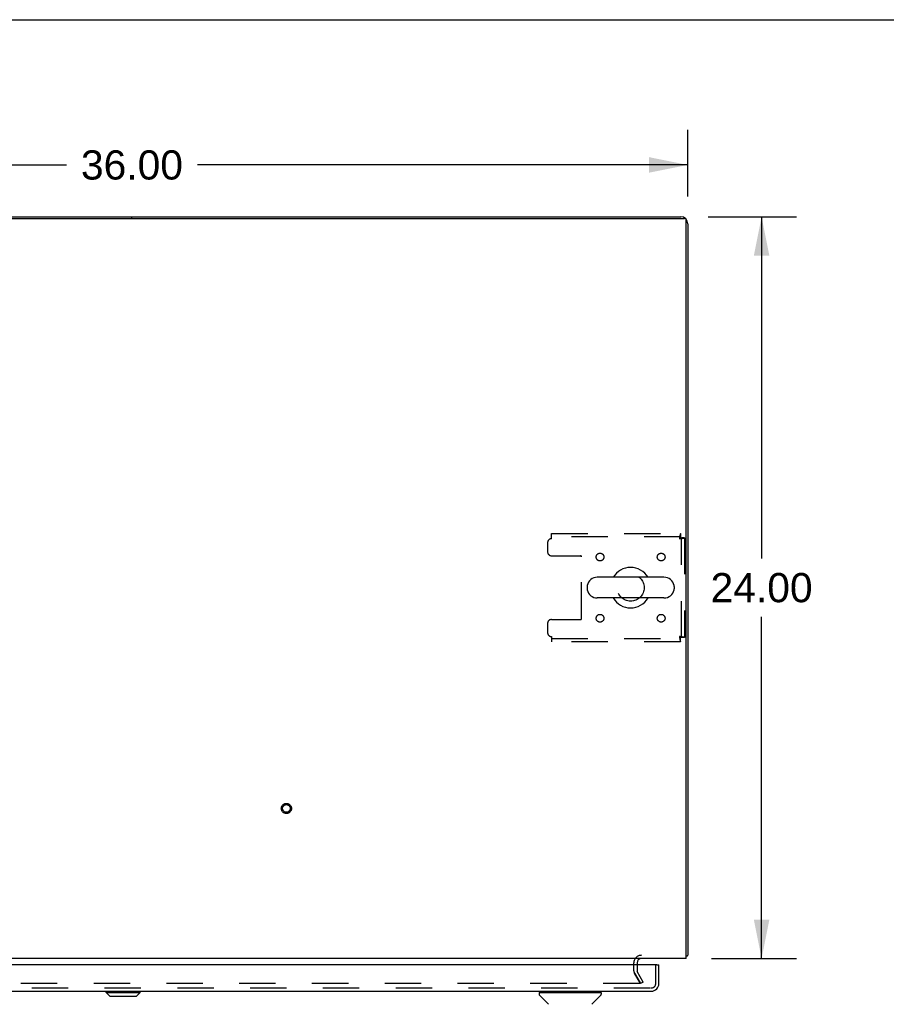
# Model space of a CAD drawing. Header units: inches. Extents: x 0 to 214, y 0 to 139.
# Tile 18 of 21: x 79 to 108, y 107 to 139. Entities that reach past the tile are written whole.
import ezdxf

# ---------------------------------------------------------------- set-up
doc = ezdxf.new("R2010")
doc.units = ezdxf.units.IN
doc.header["$LTSCALE"] = 11.781
doc.header["$MEASUREMENT"] = 0
doc.linetypes.add('HIDDEN', pattern=[0.2, 0.1, -0.1])
doc.layers.get('0').update_dxf_attribs({"linetype": 'CONTINUOUS'})
for name, color, linetype in [('DEFAULT_2', 8, 'HIDDEN'), ('DIMENSIONS', 7, 'CONTINUOUS'), ('DOOR_ASSEMBLY', 7, 'CONTINUOUS')]:
    doc.layers.add(name, color=color, linetype=linetype)
doc.styles.get("Standard").update_dxf_attribs({"font": 'arial.ttf'})
doc.dimstyles.new('DIMSTYLE_1', dxfattribs={"dimtxt": 0.945, "dimasz": 1.26, "dimexe": 0.09, "dimexo": 0.07, "dimgap": 0.0375, "dimtad": 0, "dimtih": 1, "dimtoh": 1, "dimzin": 4, "dimdsep": 46, "dimtxsty": 'Standard', "dimblk": '_FILLED', "dimblk1": '_FILLED', "dimblk2": '_FILLED', "dimcen": 0.09, "dimadec": 3, "dimazin": 1, "dimtfac": 1, "dimtdec": 3, "dimtofl": 0, "dimtmove": 0, "dimatfit": 3, "dimldrblk": '_FILLED', "dimfxl": 0, "dimtolj": 1, "dimtzin": 4, "dimarcsym": 0})

# ---------------------------------------------------------------- blocks, each defined once
blk = doc.blocks.new('_FILLED')
at = {"color": 0, "linetype": 'ByBlock'}
blk.add_solid([(0, 0), (-1, 0.2), (-1, -0.2)], dxfattribs=at)
blk = doc.blocks.new('*D1')
at = {"layer": 'DIMENSIONS', "color": 2, "linetype": 'Continuous'}
for p, q in [((65.116, 132.879), (65.116, 135.035)), ((101.116, 132.879), (101.116, 135.035)), ((65.116, 133.901), (80.992, 133.901)), ((101.116, 133.901), (85.24, 133.901))]:
    blk.add_line(p, q, dxfattribs=at)
at = {"layer": 'DIMENSIONS', "color": 2, "linetype": 'Continuous', "xscale": 1.26, "yscale": 1.26, "zscale": 1.26, "rotation": 180}
blk.add_blockref('_FILLED', (65.116, 133.901), dxfattribs=at)
at = {"layer": 'DIMENSIONS', "color": 2, "linetype": 'Continuous', "xscale": 1.26, "yscale": 1.26, "zscale": 1.26}
blk.add_blockref('_FILLED', (101.116, 133.901), dxfattribs=at)
at = {"layer": 'DIMENSIONS', "color": 2, "linetype": 'Continuous', "insert": (83.116, 134.373), "char_height": 0.945, "width": 3.30223, "attachment_point": 2, "line_spacing_factor": 0.9}
blk.add_mtext('36.00', dxfattribs=at)
blk = doc.blocks.new('*D6')
at = {"layer": 'DIMENSIONS', "color": 2, "linetype": 'Continuous'}
for p, q in [((101.772, 132.223), (104.637, 132.223)), ((103.503, 132.223), (103.503, 121.168)), ((103.503, 108.223), (103.503, 119.278)), ((101.886, 108.223), (104.637, 108.223))]:
    blk.add_line(p, q, dxfattribs=at)
at = {"layer": 'DIMENSIONS', "color": 2, "linetype": 'Continuous', "xscale": 1.26, "yscale": 1.26, "zscale": 1.26}
for p, rotation in [((103.503, 132.223), 90), ((103.503, 108.223), 270)]:
    blk.add_blockref('_FILLED', p, dxfattribs=dict(at, rotation=rotation))
at = {"layer": 'DIMENSIONS', "color": 2, "linetype": 'Continuous', "insert": (103.503, 120.695), "char_height": 0.945, "width": 3.30223, "attachment_point": 2, "line_spacing_factor": 0.9}
blk.add_mtext('24.00', dxfattribs=at)

msp = doc.modelspace()

# ---------------------------------------------------------------- linework, layer by layer
at = {"color": 7, "linetype": 'Continuous'}
for p, q in [((0, 138.6), (214.2, 138.6)), ((83.116, 132.171), (83.116, 132.223)), ((100.342, 120.557), (98.182, 120.557)), ((97.852, 120.261), (97.852, 120.184)), ((100.672, 120.261), (100.672, 120.184)), ((100.342, 119.888), (98.182, 119.888))]:
    msp.add_line(p, q, dxfattribs=at)
at = {"color": 3, "linetype": 'Continuous'}
for p, q in [((65.342, 132.223), (100.89, 132.223)), ((65.228, 132.171), (101.004, 132.171)), ((101.064, 108.223), (101.064, 132.111)), ((101.116, 131.997), (101.116, 108.327)), ((101.064, 108.223), (65.168, 108.223)), ((99.47, 108.08), (99.47, 108.019))]:
    msp.add_line(p, q, dxfattribs=at)
for points in [[(101.085, 108.309), (101.092, 108.311), (101.095, 108.312), (101.099, 108.313), (101.101, 108.314), (101.104, 108.315), (101.107, 108.316), (101.109, 108.317), (101.111, 108.318), (101.112, 108.32), (101.114, 108.321), (101.115, 108.322), (101.115, 108.324), (101.116, 108.325), (101.116, 108.327)], [(101.064, 108.301), (101.067, 108.303), (101.07, 108.304), (101.074, 108.306), (101.077, 108.307), (101.081, 108.308), (101.085, 108.309)]]:
    msp.add_lwpolyline(points, dxfattribs=at)
for centre, radius, start, end in [((100.89, 131.997), 0.226, 0, 90), ((101.004, 132.111), 0.06, 0, 90), ((99.612, 108.08), 0.142, 90, 180)]:
    msp.add_arc(centre, radius, start, end, dxfattribs=at)
at = {"color": 7, "linetype": 'Continuous'}
for centre, radius, start, end in [((99.262, 120.223), 0.655, 30.674, 149.326), ((98.182, 120.223), 0.334, 90, 167.5716), ((100.342, 120.223), 0.334, 12.4284, 90), ((98.009, 120.261), 0.157, 167.5716, 180), ((98.009, 120.184), 0.157, 180, 192.4284), ((98.182, 120.223), 0.334, 192.4284, 270), ((100.342, 120.223), 0.334, 270, 347.5716), ((100.515, 120.261), 0.157, 0, 12.4284), ((100.515, 120.184), 0.157, 347.5716, 360), ((99.262, 120.223), 0.655, 210.674, 329.326)]:
    msp.add_arc(centre, radius, start, end, dxfattribs=at)
at = {"layer": 'DEFAULT_2', "color": 8, "linetype": 'HIDDEN'}
for p, q in [((96.699, 121.973), (100.878, 121.973)), ((96.699, 121.806), (96.699, 121.973)), ((100.878, 121.869), (96.699, 121.869)), ((100.878, 121.973), (100.878, 121.869)), ((101.012, 121.839), (100.908, 121.839)), ((100.908, 118.607), (100.908, 121.839)), ((101.012, 121.839), (101.012, 118.607)), ((96.574, 121.681), (96.574, 121.379)), ((96.699, 121.254), (97.644, 121.254)), ((97.674, 119.221), (97.674, 121.224)), ((96.699, 119.191), (97.644, 119.191)), ((96.574, 119.066), (96.574, 118.765)), ((96.699, 118.64), (96.699, 118.473)), ((96.699, 118.577), (100.878, 118.577)), ((100.878, 118.473), (100.878, 118.577)), ((101.012, 118.607), (100.908, 118.607)), ((100.878, 118.473), (96.699, 118.473)), ((99.366, 107.818), (99.366, 108.08)), ((99.47, 108.019), (99.47, 107.818)), ((99.384, 107.751), (99.566, 107.435)), ((99.58, 107.41), (99.384, 107.751)), ((99.67, 107.462), (99.474, 107.803)), ((99.548, 107.41), (66.683, 107.41)), ((99.67, 107.462), (99.58, 107.41))]:
    msp.add_line(p, q, dxfattribs=at)
for points in [[(100.878, 121.973), (100.876, 121.972), (100.873, 121.968), (100.871, 121.963), (100.868, 121.956), (100.866, 121.947), (100.864, 121.936), (100.861, 121.924), (100.859, 121.91), (100.857, 121.894), (100.854, 121.878), (100.852, 121.861), (100.85, 121.843), (100.847, 121.824), (100.845, 121.806)], [(100.878, 121.869), (100.876, 121.868), (100.873, 121.867), (100.871, 121.865), (100.868, 121.862), (100.866, 121.859), (100.864, 121.855), (100.861, 121.85), (100.859, 121.845), (100.857, 121.839), (100.854, 121.833), (100.852, 121.826), (100.85, 121.82), (100.847, 121.813), (100.845, 121.806)], [(100.845, 121.806), (100.864, 121.808), (100.882, 121.81), (100.9, 121.813), (100.917, 121.815), (100.934, 121.817), (100.949, 121.82), (100.963, 121.822), (100.975, 121.824), (100.986, 121.827), (100.995, 121.829), (101.003, 121.832), (101.008, 121.834), (101.011, 121.836), (101.012, 121.839)], [(100.845, 121.806), (100.852, 121.808), (100.859, 121.81), (100.866, 121.813), (100.872, 121.815), (100.878, 121.817), (100.884, 121.82), (100.889, 121.822), (100.894, 121.824), (100.898, 121.827), (100.902, 121.829), (100.904, 121.832), (100.906, 121.834), (100.908, 121.836), (100.908, 121.839)], [(101.012, 118.607), (101.011, 118.609), (101.008, 118.611), (101.003, 118.614), (100.995, 118.616), (100.986, 118.618), (100.975, 118.621), (100.963, 118.623), (100.949, 118.625), (100.934, 118.628), (100.917, 118.63), (100.9, 118.633), (100.882, 118.635), (100.864, 118.637), (100.845, 118.64)], [(100.845, 118.64), (100.847, 118.633), (100.85, 118.626), (100.852, 118.619), (100.854, 118.612), (100.857, 118.606), (100.859, 118.6), (100.861, 118.595), (100.864, 118.59), (100.866, 118.586), (100.868, 118.583), (100.871, 118.58), (100.873, 118.578), (100.876, 118.577), (100.878, 118.577)], [(100.908, 118.607), (100.908, 118.609), (100.906, 118.611), (100.904, 118.614), (100.902, 118.616), (100.898, 118.618), (100.894, 118.621), (100.889, 118.623), (100.884, 118.625), (100.878, 118.628), (100.872, 118.63), (100.866, 118.633), (100.859, 118.635), (100.852, 118.637), (100.845, 118.64)], [(100.845, 118.64), (100.847, 118.621), (100.85, 118.602), (100.852, 118.584), (100.854, 118.567), (100.857, 118.551), (100.859, 118.535), (100.861, 118.522), (100.864, 118.509), (100.866, 118.498), (100.868, 118.489), (100.871, 118.482), (100.873, 118.477), (100.876, 118.474), (100.878, 118.473)], [(99.568, 107.427), (99.568, 107.427), (99.568, 107.425), (99.568, 107.423), (99.567, 107.421), (99.566, 107.42), (99.565, 107.418), (99.564, 107.417), (99.563, 107.416), (99.561, 107.414), (99.56, 107.413), (99.558, 107.412), (99.556, 107.412), (99.554, 107.411), (99.552, 107.41), (99.55, 107.41), (99.548, 107.41)], [(99.566, 107.435), (99.567, 107.434), (99.568, 107.432), (99.568, 107.43), (99.568, 107.428), (99.568, 107.427)]]:
    msp.add_lwpolyline(points, dxfattribs=at)
for centre, radius in [((98.272, 121.212), 0.125), ((100.251, 121.212), 0.125), ((99.262, 120.223), 0.438), ((98.272, 119.233), 0.125), ((100.251, 119.233), 0.125), ((88.116, 113.077), 0.164), ((88.116, 113.077), 0.124)]:
    msp.add_circle(centre, radius, dxfattribs=at)
for centre, radius, start, end in [((96.699, 121.681), 0.125, 90, 180), ((96.699, 121.379), 0.125, 180, 270), ((97.644, 121.224), 0.03, 0, 90), ((96.699, 119.066), 0.125, 90, 180), ((97.644, 119.221), 0.03, 270, 360), ((96.699, 118.765), 0.125, 180, 270), ((99.612, 108.08), 0.246, 90, 180), ((99.5, 107.818), 0.134, 180, 210), ((99.5, 107.818), 0.03, 180, 210)]:
    msp.add_arc(centre, radius, start, end, dxfattribs=at)
at = {"layer": 'DOOR_ASSEMBLY', "color": 3, "linetype": 'Continuous'}
for p, q in [((100.116, 108.019), (65.553, 108.019)), ((100.178, 107.411), (100.178, 108.019)), ((65.737, 107.165), (99.932, 107.165))]:
    msp.add_line(p, q, dxfattribs=at)
at = {"layer": 'DOOR_ASSEMBLY', "color": 8, "linetype": 'HIDDEN'}
for p, q in [((100.074, 107.411), (100.074, 108.019)), ((65.737, 107.269), (99.932, 107.269))]:
    msp.add_line(p, q, dxfattribs=at)
at = {"layer": 'DOOR_ASSEMBLY', "color": 7, "linetype": 'Continuous'}
for p, q in [((100.116, 108.019), (100.178, 108.019)), ((82.283, 107.125), (82.283, 107.165)), ((82.283, 107.125), (83.386, 107.125)), ((82.402, 107.007), (82.283, 107.125)), ((83.268, 107.007), (83.386, 107.125)), ((83.386, 107.125), (83.386, 107.165)), ((96.299, 107.117), (96.299, 107.063)), ((96.307, 107.125), (98.299, 107.125)), ((96.359, 107.125), (96.359, 107.165)), ((98.248, 107.125), (98.248, 107.165)), ((98.307, 107.117), (98.307, 107.063)), ((82.402, 107.007), (83.268, 107.007)), ((96.606, 106.74), (96.311, 107.035)), ((98.001, 106.74), (98.296, 107.035))]:
    msp.add_line(p, q, dxfattribs=at)
at = {"layer": 'DOOR_ASSEMBLY', "color": 3, "linetype": 'Continuous'}
msp.add_arc((99.932, 107.411), 0.246, 270, 360, dxfattribs=at)
at = {"layer": 'DOOR_ASSEMBLY', "color": 8, "linetype": 'HIDDEN'}
msp.add_arc((99.932, 107.411), 0.142, 270, 360, dxfattribs=at)
at = {"layer": 'DOOR_ASSEMBLY', "color": 7, "linetype": 'Continuous'}
for centre, radius, start, end in [((96.307, 107.117), 0.00787, 90, 180), ((96.339, 107.063), 0.0394, 180, 225), ((98.268, 107.063), 0.0394, 315, 360), ((98.299, 107.117), 0.00787, 0, 90)]:
    msp.add_arc(centre, radius, start, end, dxfattribs=at)

# ---------------------------------------------------------------- dimensions: what is measured, and where the dimension line sits
at = {"layer": 'DIMENSIONS', "color": 2, "linetype": 'Continuous'}
for base, p1, p2, angle, picture, middle in [((65.116, 133.901), (101.116, 135.105), (65.116, 135.105), 180, '*D1', (83.114, 133.896)), ((103.503, 132.223), (101.816, 108.223), (101.702, 132.223), 90, '*D6', (103.491, 120.217))]:
    dim = msp.add_linear_dim(base=base, p1=p1, p2=p2, angle=angle, dimstyle='DIMSTYLE_1', dxfattribs=at)
    dim.commit()
    dim.dimension.update_dxf_attribs({"geometry": picture, "text_midpoint": middle, "dimtype": 160})

doc.saveas('drawing.dxf')
